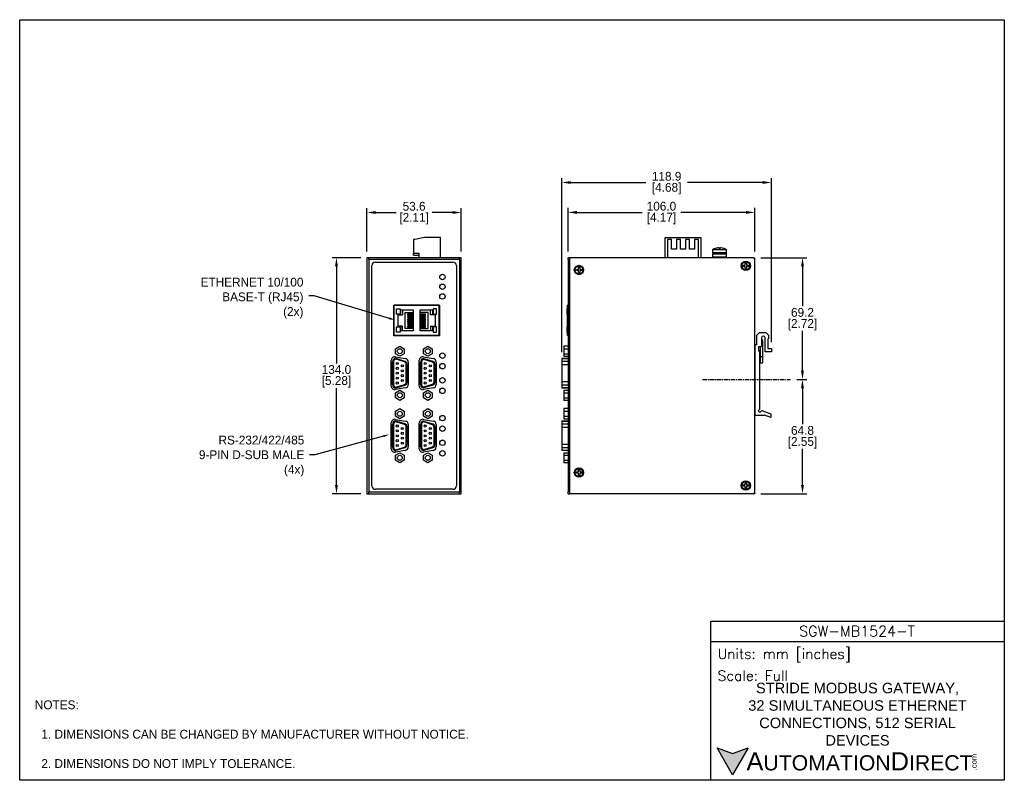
# Model space of a CAD drawing. Header units: inches. Extents: x 0 to 559, y 0 to 432.
import ezdxf
from ezdxf import colors
from ezdxf.entities.mleader import LeaderData, LeaderLine
from ezdxf.math import Vec2, Vec3

# ---------------------------------------------------------------- set-up
doc = ezdxf.new("R2010")
doc.units = ezdxf.units.IN
doc.header["$LTSCALE"] = 10
doc.header["$MEASUREMENT"] = 0
doc.linetypes.add('CENTER', pattern=[0.4, 0.25, -0.05, 0.05, -0.05])
for name, color, linetype in [('CENTER', 40, 'CENTER'), ('DIMENSIONS', 140, 'Continuous'), ('TEXT', 140, 'Continuous')]:
    doc.layers.add(name, color=color, linetype=linetype)
doc.styles.add('ROMANS', font='romans.shx')
doc.styles.add('型式1', font='txt')
doc.dimstyles.get("Standard").update_dxf_attribs({"dimtxt": 5, "dimasz": 5, "dimexe": 2.5, "dimexo": 3.5, "dimgap": 1, "dimtad": 0, "dimtih": 1, "dimtoh": 1, "dimdec": 1, "dimzin": 0, "dimdsep": 46, "dimtxsty": 'Standard', "dimcen": 0, "dimadec": 0, "dimazin": 0, "dimtfac": 1, "dimtdec": 1, "dimtofl": 0, "dimtmove": 0, "dimatfit": 3, "dimfxl": 1, "dimtolj": 1, "dimtzin": 0, "dimarcsym": 0})

# ---------------------------------------------------------------- blocks, each defined once
blk = doc.blocks.new('*D11')
at = {"layer": 'DEFPOINTS', "color": 0, "transparency": 16777216}
for p in [(417.21, 296.7), (444.26, 296.7), (437.55, 227.53)]:
    blk.add_point(p, dxfattribs=at)
at = {"layer": 'DIMENSIONS', "color": 0, "lineweight": -2, "transparency": 16777216}
for p, q in [((420.71, 296.7), (446.76, 296.7)), ((444.26, 291.7), (444.26, 269.11)), ((444.26, 232.53), (444.26, 255.11)), ((441.05, 227.53), (446.76, 227.53))]:
    blk.add_line(p, q, dxfattribs=at)
at = {"layer": 'DIMENSIONS', "color": 0, "transparency": 16777216}
for points in [[(443.43, 291.7), (445.09, 291.7), (444.26, 296.7)], [(443.43, 232.53), (445.09, 232.53), (444.26, 227.53)]]:
    blk.add_solid(points, dxfattribs=at)
at = {"layer": 'DIMENSIONS', "color": 0, "transparency": 16777216, "char_height": 5, "attachment_point": 5}
for s, insert in [('\\A1;69.2', (444.26, 265.61)), ('\\A1;[2.72]', (444.26, 258.61))]:
    blk.add_mtext(s, dxfattribs=dict(at, insert=insert))
blk = doc.blocks.new('*D12')
at = {"layer": 'DEFPOINTS', "color": 0, "transparency": 16777216}
for p in [(437.55, 227.53), (444.26, 227.53), (417.21, 162.7)]:
    blk.add_point(p, dxfattribs=at)
at = {"layer": 'DIMENSIONS', "color": 0, "lineweight": -2, "transparency": 16777216}
for p, q in [((441.05, 227.53), (446.76, 227.53)), ((444.26, 222.53), (444.26, 202.11)), ((444.26, 167.7), (444.26, 188.11)), ((420.71, 162.7), (446.76, 162.7))]:
    blk.add_line(p, q, dxfattribs=at)
at = {"layer": 'DIMENSIONS', "color": 0, "transparency": 16777216}
for points in [[(443.43, 222.53), (445.09, 222.53), (444.26, 227.53)], [(443.43, 167.7), (445.09, 167.7), (444.26, 162.7)]]:
    blk.add_solid(points, dxfattribs=at)
at = {"layer": 'DIMENSIONS', "color": 0, "transparency": 16777216, "char_height": 5, "attachment_point": 5}
for s, insert in [('\\A1;64.8', (444.26, 198.61)), ('\\A1;[2.55]', (444.26, 191.61))]:
    blk.add_mtext(s, dxfattribs=dict(at, insert=insert))
blk = doc.blocks.new('*D13')
at = {"layer": 'DEFPOINTS', "color": 0, "transparency": 16777216}
for p in [(417.21, 322.4), (311.21, 296.7), (417.21, 296.7)]:
    blk.add_point(p, dxfattribs=at)
at = {"layer": 'DIMENSIONS', "color": 0, "lineweight": -2, "transparency": 16777216}
for p, q in [((311.21, 300.2), (311.21, 324.9)), ((417.21, 300.2), (417.21, 324.9)), ((316.21, 322.4), (353.21, 322.4)), ((412.21, 322.4), (375.21, 322.4))]:
    blk.add_line(p, q, dxfattribs=at)
at = {"layer": 'DIMENSIONS', "color": 0, "transparency": 16777216}
for points in [[(316.21, 323.23), (316.21, 321.57), (311.21, 322.4)], [(412.21, 323.23), (412.21, 321.57), (417.21, 322.4)]]:
    blk.add_solid(points, dxfattribs=at)
at = {"layer": 'DIMENSIONS', "color": 0, "transparency": 16777216, "char_height": 5, "attachment_point": 5}
for s, insert in [('\\A1;106.0', (364.21, 325.9)), ('\\A1;[4.17]', (364.21, 318.9))]:
    blk.add_mtext(s, dxfattribs=dict(at, insert=insert))
blk = doc.blocks.new('*D14')
at = {"layer": 'DEFPOINTS', "color": 0, "transparency": 16777216}
for p in [(307.71, 339.37), (426.61, 245.2), (307.71, 239.56)]:
    blk.add_point(p, dxfattribs=at)
at = {"layer": 'DIMENSIONS', "color": 0, "lineweight": -2, "transparency": 16777216}
for p, q in [((307.71, 243.06), (307.71, 341.87)), ((426.61, 248.7), (426.61, 341.87)), ((312.71, 339.37), (355.32, 339.37)), ((421.61, 339.37), (378.99, 339.37))]:
    blk.add_line(p, q, dxfattribs=at)
at = {"layer": 'DIMENSIONS', "color": 0, "transparency": 16777216}
for points in [[(312.71, 340.2), (312.71, 338.54), (307.71, 339.37)], [(421.61, 340.2), (421.61, 338.54), (426.61, 339.37)]]:
    blk.add_solid(points, dxfattribs=at)
at = {"layer": 'DIMENSIONS', "color": 0, "transparency": 16777216, "char_height": 5, "attachment_point": 5}
for s, insert in [('\\A1;118.9', (367.16, 342.87)), ('\\A1;[4.68]', (367.16, 335.87))]:
    blk.add_mtext(s, dxfattribs=dict(at, insert=insert))
blk = doc.blocks.new('*D15')
at = {"layer": 'DEFPOINTS', "color": 0, "transparency": 16777216}
for p in [(197.04, 322.34), (197.04, 296.7), (250.64, 296.7)]:
    blk.add_point(p, dxfattribs=at)
at = {"layer": 'DIMENSIONS', "color": 0, "lineweight": -2, "transparency": 16777216}
for p, q in [((197.04, 300.2), (197.04, 324.84)), ((250.64, 300.2), (250.64, 324.84)), ((202.04, 322.34), (213.67, 322.34)), ((245.64, 322.34), (234, 322.34))]:
    blk.add_line(p, q, dxfattribs=at)
at = {"layer": 'DIMENSIONS', "color": 0, "transparency": 16777216}
for points in [[(202.04, 323.17), (202.04, 321.51), (197.04, 322.34)], [(245.64, 323.17), (245.64, 321.51), (250.64, 322.34)]]:
    blk.add_solid(points, dxfattribs=at)
at = {"layer": 'DIMENSIONS', "color": 0, "transparency": 16777216, "char_height": 5, "attachment_point": 5}
for s, insert in [('\\A1;53.6', (223.84, 325.84)), ('\\A1;[2.11]', (223.84, 318.84))]:
    blk.add_mtext(s, dxfattribs=dict(at, insert=insert))
blk = doc.blocks.new('*D16')
at = {"layer": 'DEFPOINTS', "color": 0, "transparency": 16777216}
for p in [(197.04, 296.7), (179.78, 162.7), (197.04, 162.7)]:
    blk.add_point(p, dxfattribs=at)
at = {"layer": 'DIMENSIONS', "color": 0, "lineweight": -2, "transparency": 16777216}
for p, q in [((193.54, 296.7), (177.28, 296.7)), ((179.78, 291.7), (179.78, 236.7)), ((179.78, 167.7), (179.78, 222.7)), ((193.54, 162.7), (177.28, 162.7))]:
    blk.add_line(p, q, dxfattribs=at)
at = {"layer": 'DIMENSIONS', "color": 0, "transparency": 16777216}
for points in [[(178.94, 291.7), (180.61, 291.7), (179.78, 296.7)], [(178.94, 167.7), (180.61, 167.7), (179.78, 162.7)]]:
    blk.add_solid(points, dxfattribs=at)
at = {"layer": 'DIMENSIONS', "color": 0, "transparency": 16777216, "char_height": 5, "attachment_point": 5}
for s, insert in [('\\A1;134.0', (179.78, 233.2)), ('\\A1;[5.28]', (179.78, 226.2))]:
    blk.add_mtext(s, dxfattribs=dict(at, insert=insert))

msp = doc.modelspace()

# ---------------------------------------------------------------- hatches: boundary and pattern name
at = {"layer": 'TEXT'}
msp.add_hatch(color=256, dxfattribs=at).paths.add_polyline_path([(413.49, 18.42), (404.62, 15.19), (395.75, 18.42), (404.62, 3.05)])

# ---------------------------------------------------------------- linework, layer by layer
for p, q in [((229.74, 308.2), (224.24, 306.93)), ((238.74, 308.2), (229.74, 308.2)), ((238.74, 296.7), (238.74, 308.2)), ((366.29, 296.7), (366.29, 308.2)), ((366.29, 308.2), (386.59, 308.2)), ((386.59, 308.2), (386.59, 296.7)), ((223.44, 306.93), (223.44, 299.23)), ((224.24, 306.93), (223.44, 306.93)), ((369.86, 307.02), (367.69, 307.02)), ((367.69, 307.02), (367.69, 296.7)), ((369.86, 301.55), (369.86, 307.02)), ((374.97, 307.02), (372.8, 307.02)), ((372.8, 307.02), (372.8, 301.55)), ((374.97, 301.55), (374.97, 307.02)), ((380.08, 307.02), (377.91, 307.02)), ((377.91, 307.02), (377.91, 301.55)), ((380.08, 301.55), (380.08, 307.02)), ((385.19, 307.02), (383.02, 307.02)), ((383.02, 307.02), (383.02, 301.55)), ((385.19, 296.7), (385.19, 307.02)), ((395.2, 302.17), (395.19, 302.18)), ((395.2, 302.17), (396.47, 302.44)), ((396.77, 302.44), (396.77, 302.17)), ((396.77, 302.17), (397.65, 302.17)), ((397.65, 302.17), (397.65, 302.44)), ((397.95, 302.44), (399.22, 302.17)), ((399.22, 302.17), (399.22, 302.18)), ((198.14, 296.7), (197.04, 296.7)), ((197.04, 296.7), (197.04, 162.7)), ((249.54, 296.7), (198.14, 296.7)), ((198.14, 295.6), (198.14, 296.7)), ((223.44, 299.23), (226.54, 299.23)), ((223.44, 298.18), (223.44, 299.23)), ((223.44, 298.18), (226.54, 298.18)), ((226.54, 299.23), (226.54, 296.7)), ((250.64, 296.7), (249.54, 296.7)), ((249.54, 295.6), (249.54, 296.7)), ((250.64, 162.7), (250.64, 296.7)), ((312.31, 296.7), (311.21, 296.7)), ((311.21, 295.6), (311.21, 296.7)), ((416.21, 296.7), (312.31, 296.7)), ((312.31, 162.7), (312.31, 296.7)), ((372.8, 301.55), (369.86, 301.55)), ((377.91, 301.55), (374.97, 301.55)), ((383.02, 301.55), (380.08, 301.55)), ((386.79, 297.2), (386.59, 297.2)), ((386.79, 296.7), (386.79, 297.2)), ((393.21, 301.12), (393.21, 299.4)), ((397.21, 301.12), (393.21, 301.12)), ((397.21, 299.4), (393.21, 299.4)), ((393.21, 298.9), (393.21, 297)), ((393.21, 298.9), (401.21, 298.9)), ((401.21, 297), (393.21, 297)), ((395.21, 299.4), (395.21, 299.2)), ((395.21, 296.77), (395.33, 296.7)), ((401.21, 301.12), (397.21, 301.12)), ((401.21, 299.4), (397.21, 299.4)), ((399.08, 296.7), (399.21, 296.77)), ((399.21, 299.2), (399.21, 299.4)), ((400.91, 299.2), (400.91, 299.2)), ((401.21, 299.4), (401.21, 301.12)), ((401.21, 297), (401.21, 298.9)), ((416.21, 296.7), (417.21, 296.7)), ((417.21, 295.7), (417.21, 296.7)), ((249.54, 295.6), (198.14, 295.6)), ((198.14, 295.6), (198.14, 163.8)), ((199.84, 167.2), (199.84, 292.2)), ((201.84, 294.2), (245.84, 294.2)), ((247.84, 292.2), (247.84, 167.2)), ((249.54, 295.6), (249.54, 163.8)), ((311.21, 295.6), (311.21, 163.8)), ((317.12, 291.21), (317.83, 291.21)), ((317.12, 290.05), (317.12, 291.21)), ((317.83, 291.21), (317.83, 290.05)), ((410.67, 292.45), (411.82, 292.45)), ((410.67, 291.75), (410.67, 292.45)), ((411.82, 291.75), (410.67, 291.75)), ((411.82, 293.61), (412.53, 293.61)), ((411.82, 292.45), (411.82, 293.61)), ((411.82, 290.59), (411.82, 291.75)), ((412.53, 290.59), (411.82, 290.59)), ((412.53, 293.61), (412.53, 292.45)), ((412.53, 292.45), (413.68, 292.45)), ((412.53, 291.75), (412.53, 290.59)), ((413.68, 291.75), (412.53, 291.75)), ((413.68, 292.45), (413.68, 291.75)), ((417.21, 163.7), (417.21, 295.7)), ((315.97, 290.05), (317.12, 290.05)), ((315.97, 289.35), (315.97, 290.05)), ((317.12, 289.35), (315.97, 289.35)), ((317.12, 288.19), (317.12, 289.35)), ((317.83, 288.19), (317.12, 288.19)), ((317.83, 290.05), (318.98, 290.05)), ((317.83, 289.35), (317.83, 288.19)), ((318.98, 289.35), (317.83, 289.35)), ((318.98, 290.05), (318.98, 289.35)), ((212.34, 252.3), (212.34, 269.83)), ((212.34, 269.83), (238.24, 269.83)), ((212.54, 252.5), (212.54, 269.69)), ((238.04, 269.69), (212.54, 269.69)), ((238.04, 252.5), (238.04, 269.69)), ((238.24, 269.83), (238.24, 252.3)), ((310.91, 252.5), (310.91, 269.69)), ((311.21, 269.69), (310.91, 269.69)), ((213.94, 264.64), (213.94, 267.64)), ((213.94, 267.64), (215.94, 267.64)), ((215.94, 264.64), (213.94, 264.64)), ((214.84, 264.24), (216.34, 264.24)), ((214.84, 257.89), (214.84, 264.24)), ((215.94, 267.64), (215.94, 264.64)), ((216.34, 267.01), (223.24, 267.01)), ((216.34, 264.24), (216.34, 267.01)), ((216.34, 264.24), (217.34, 264.24)), ((217.34, 267.01), (217.34, 264.24)), ((218.74, 256.56), (218.74, 265.56)), ((218.74, 265.56), (223.24, 265.56)), ((220.24, 264.31), (220.24, 264.81)), ((223.24, 264.81), (220.24, 264.81)), ((223.24, 264.31), (220.24, 264.31)), ((220.24, 263.31), (220.24, 263.81)), ((223.24, 263.81), (220.24, 263.81)), ((223.24, 263.31), (220.24, 263.31)), ((220.24, 262.31), (220.24, 262.81)), ((223.24, 262.81), (220.24, 262.81)), ((223.24, 267.01), (223.24, 255.11)), ((227.34, 267.01), (234.24, 267.01)), ((227.34, 255.11), (227.34, 267.01)), ((231.84, 265.56), (227.34, 265.56)), ((227.34, 264.81), (230.34, 264.81)), ((227.34, 264.31), (230.34, 264.31)), ((227.34, 263.81), (230.34, 263.81)), ((227.34, 263.31), (230.34, 263.31)), ((227.34, 262.81), (230.34, 262.81)), ((230.34, 264.31), (230.34, 264.81)), ((230.34, 263.31), (230.34, 263.81)), ((230.34, 262.31), (230.34, 262.81)), ((231.84, 256.56), (231.84, 265.56)), ((233.24, 264.24), (233.24, 267.01)), ((234.24, 264.24), (233.24, 264.24)), ((234.24, 267.01), (234.24, 264.24)), ((235.74, 264.24), (234.24, 264.24)), ((234.64, 267.64), (234.64, 264.64)), ((236.64, 267.64), (234.64, 267.64)), ((234.64, 264.64), (236.64, 264.64)), ((235.74, 264.24), (235.74, 257.89)), ((236.64, 264.64), (236.64, 267.64)), ((310.71, 264.64), (310.71, 267.64)), ((310.71, 267.64), (310.91, 267.64)), ((310.71, 264.64), (310.91, 264.64)), ((213.94, 254.49), (213.94, 257.49)), ((213.94, 257.49), (215.94, 257.49)), ((216.34, 257.89), (214.84, 257.89)), ((215.94, 257.49), (215.94, 254.49)), ((216.34, 255.11), (216.34, 257.89)), ((217.34, 257.89), (216.34, 257.89)), ((217.34, 255.11), (217.34, 257.89)), ((223.24, 262.31), (220.24, 262.31)), ((220.24, 261.31), (220.24, 261.81)), ((223.24, 261.81), (220.24, 261.81)), ((223.24, 261.31), (220.24, 261.31)), ((220.24, 260.31), (220.24, 260.81)), ((223.24, 260.81), (220.24, 260.81)), ((223.24, 260.31), (220.24, 260.31)), ((220.24, 259.31), (220.24, 259.81)), ((223.24, 259.81), (220.24, 259.81)), ((223.24, 259.31), (220.24, 259.31)), ((220.24, 258.31), (220.24, 258.81)), ((223.24, 258.81), (220.24, 258.81)), ((223.24, 258.31), (220.24, 258.31)), ((220.24, 257.31), (220.24, 257.81)), ((223.24, 257.81), (220.24, 257.81)), ((223.24, 257.31), (220.24, 257.31)), ((227.34, 262.31), (230.34, 262.31)), ((227.34, 261.81), (230.34, 261.81)), ((227.34, 261.31), (230.34, 261.31)), ((227.34, 260.81), (230.34, 260.81)), ((227.34, 260.31), (230.34, 260.31)), ((227.34, 259.81), (230.34, 259.81)), ((227.34, 259.31), (230.34, 259.31)), ((227.34, 258.81), (230.34, 258.81)), ((227.34, 258.31), (230.34, 258.31)), ((227.34, 257.81), (230.34, 257.81)), ((227.34, 257.31), (230.34, 257.31)), ((230.34, 261.31), (230.34, 261.81)), ((230.34, 260.31), (230.34, 260.81)), ((230.34, 259.31), (230.34, 259.81)), ((230.34, 258.31), (230.34, 258.81)), ((230.34, 257.31), (230.34, 257.81)), ((233.24, 257.89), (233.24, 255.11)), ((233.24, 257.89), (234.24, 257.89)), ((234.24, 257.89), (234.24, 255.11)), ((234.24, 257.89), (235.74, 257.89)), ((234.64, 257.49), (234.64, 254.49)), ((236.64, 257.49), (234.64, 257.49)), ((236.64, 254.49), (236.64, 257.49)), ((310.71, 254.49), (310.71, 257.49)), ((310.91, 257.49), (310.71, 257.49)), ((238.24, 252.3), (212.34, 252.3)), ((238.04, 252.5), (212.54, 252.5)), ((215.94, 254.49), (213.94, 254.49)), ((223.24, 255.11), (216.34, 255.11)), ((223.24, 256.56), (218.74, 256.56)), ((227.34, 256.56), (231.84, 256.56)), ((234.24, 255.11), (227.34, 255.11)), ((234.64, 254.49), (236.64, 254.49)), ((310.71, 254.49), (310.91, 254.49)), ((311.21, 252.5), (310.91, 252.5)), ((418.31, 252.7), (419.81, 254.2)), ((418.31, 247.2), (418.31, 252.7)), ((419.81, 254.2), (423.51, 254.2)), ((423.51, 254.2), (425.01, 252.7)), ((425.01, 252.7), (425.01, 250.6)), ((213.2, 245.04), (215.71, 246.49)), ((215.71, 246.49), (218.22, 245.04)), ((229.08, 245.04), (231.59, 246.49)), ((231.59, 246.49), (234.1, 245.04)), ((311.21, 246.49), (308.91, 246.49)), ((308.91, 246.49), (308.91, 245.04)), ((417.31, 247.2), (417.31, 207.2)), ((418.31, 247.2), (417.31, 247.2)), ((419.31, 246.2), (421.01, 246.2)), ((419.31, 246.2), (419.31, 243.7)), ((420.26, 246.2), (420.26, 240.37)), ((421.01, 251.2), (421.01, 246.2)), ((421.76, 248.63), (421.01, 248.63)), ((421.76, 248.63), (421.76, 249.43)), ((421.76, 240.37), (421.76, 248.63)), ((423.01, 243.2), (423.01, 251.2)), ((424.51, 250.6), (425.01, 250.6)), ((424.51, 250.6), (424.51, 245.2)), ((213.2, 242.14), (213.2, 245.04)), ((215.71, 240.69), (213.2, 242.14)), ((213.26, 240.41), (218.86, 239.42)), ((218.22, 242.14), (215.71, 240.69)), ((218.22, 245.04), (218.22, 242.14)), ((229.08, 242.14), (229.08, 245.04)), ((231.59, 240.69), (229.08, 242.14)), ((229.14, 240.41), (234.74, 239.42)), ((234.1, 242.14), (231.59, 240.69)), ((234.1, 245.04), (234.1, 242.14)), ((308.91, 245.04), (311.21, 245.04)), ((308.91, 245.04), (308.91, 242.14)), ((308.91, 242.14), (311.21, 242.14)), ((308.91, 242.14), (308.91, 240.69)), ((308.91, 240.69), (311.21, 240.69)), ((419.81, 243.7), (419.31, 243.7)), ((419.81, 243.7), (419.81, 210.42)), ((420.26, 240.37), (420.26, 237.62)), ((421.01, 240.37), (420.26, 240.37)), ((421.76, 240.37), (421.01, 240.37)), ((421.76, 237.62), (421.76, 240.37)), ((426.61, 243.2), (423.01, 243.2)), ((424.51, 245.2), (426.61, 245.2)), ((426.61, 245.2), (426.61, 243.2)), ((210.91, 223.76), (210.91, 238.44)), ((211.56, 224.64), (211.56, 237.56)), ((212.07, 237.56), (212.07, 224.64)), ((218.31, 237.52), (213.48, 239.05)), ((213.56, 239.56), (218.46, 238)), ((219.35, 226.1), (219.35, 236.1)), ((219.86, 236.1), (219.86, 226.1)), ((220.51, 237.45), (220.51, 224.75)), ((226.79, 223.76), (226.79, 238.44)), ((227.44, 224.77), (227.44, 237.43)), ((227.95, 237.43), (227.95, 224.77)), ((234.19, 237.39), (229.36, 238.92)), ((229.44, 239.43), (234.34, 237.88)), ((235.23, 226.23), (235.23, 235.97)), ((235.74, 235.97), (235.74, 226.23)), ((236.39, 237.45), (236.39, 224.75)), ((307.71, 239.56), (311.21, 239.56)), ((307.71, 239.56), (307.71, 239.43)), ((307.71, 239.43), (311.21, 239.43)), ((307.71, 239.43), (307.71, 237.88)), ((307.71, 237.88), (307.71, 235.97)), ((307.71, 237.88), (311.21, 237.88)), ((307.71, 235.97), (307.71, 226.23)), ((307.71, 235.97), (311.21, 235.97)), ((417.31, 237.7), (417.21, 237.7)), ((417.21, 234.7), (417.31, 234.7)), ((213.48, 223.15), (218.31, 224.68)), ((218.46, 224.2), (213.56, 222.64)), ((229.36, 223.28), (234.19, 224.81)), ((234.34, 224.32), (229.44, 222.77)), ((307.71, 226.23), (307.71, 224.32)), ((311.21, 226.23), (307.71, 226.23)), ((307.71, 224.32), (307.71, 222.77)), ((311.21, 224.32), (307.71, 224.32)), ((213.2, 220.05), (215.71, 221.5)), ((213.2, 217.15), (213.2, 220.05)), ((218.86, 222.78), (213.26, 221.79)), ((215.71, 221.5), (218.22, 220.05)), ((218.22, 220.05), (218.22, 217.15)), ((229.08, 220.05), (231.59, 221.5)), ((229.08, 217.15), (229.08, 220.05)), ((234.74, 222.78), (229.14, 221.79)), ((231.59, 221.5), (234.1, 220.05)), ((234.1, 220.05), (234.1, 217.15)), ((307.71, 222.77), (307.71, 222.64)), ((311.21, 222.77), (307.71, 222.77)), ((311.21, 222.64), (307.71, 222.64)), ((308.91, 221.5), (311.21, 221.5)), ((308.91, 221.5), (308.91, 220.05)), ((308.91, 220.05), (311.21, 220.05)), ((308.91, 220.05), (308.91, 217.15)), ((215.71, 215.7), (213.2, 217.15)), ((218.22, 217.15), (215.71, 215.7)), ((231.59, 215.7), (229.08, 217.15)), ((234.1, 217.15), (231.59, 215.7)), ((308.91, 217.15), (308.91, 215.7)), ((308.91, 217.15), (311.21, 217.15)), ((311.21, 215.7), (308.91, 215.7)), ((417.31, 217.7), (417.21, 217.7)), ((417.21, 214.7), (417.31, 214.7)), ((213.2, 209.54), (215.71, 210.99)), ((213.2, 206.64), (213.2, 209.54)), ((215.71, 210.99), (218.22, 209.54)), ((218.22, 209.54), (218.22, 206.64)), ((229.08, 209.54), (231.59, 210.99)), ((229.08, 206.64), (229.08, 209.54)), ((231.59, 210.99), (234.1, 209.54)), ((234.1, 209.54), (234.1, 206.64)), ((311.21, 210.99), (308.91, 210.99)), ((308.91, 210.99), (308.91, 209.54)), ((308.91, 209.54), (311.21, 209.54)), ((308.91, 209.54), (308.91, 206.64)), ((417.31, 207.2), (422.62, 207.2)), ((419.19, 209.8), (419.81, 210.42)), ((420.14, 208.85), (419.19, 209.8)), ((421.21, 209.92), (420.14, 208.85)), ((421.21, 209.92), (426.31, 208.13)), ((426.31, 205.9), (422.62, 207.2)), ((426.31, 208.13), (426.31, 205.9)), ((210.91, 188.26), (210.91, 202.94)), ((211.56, 189.14), (211.56, 202.06)), ((212.07, 202.06), (212.07, 189.14)), ((215.71, 205.19), (213.2, 206.64)), ((213.26, 204.91), (218.86, 203.92)), ((218.31, 202.02), (213.48, 203.55)), ((213.56, 204.06), (218.46, 202.5)), ((218.22, 206.64), (215.71, 205.19)), ((220.51, 201.95), (220.51, 189.25)), ((226.79, 188.26), (226.79, 202.94)), ((227.44, 189.27), (227.44, 201.93)), ((227.95, 201.93), (227.95, 189.27)), ((231.59, 205.19), (229.08, 206.64)), ((229.14, 204.91), (234.74, 203.92)), ((234.19, 201.89), (229.36, 203.42)), ((229.44, 203.93), (234.34, 202.38)), ((234.1, 206.64), (231.59, 205.19)), ((236.39, 201.95), (236.39, 189.25)), ((307.71, 204.06), (311.21, 204.06)), ((307.71, 204.06), (307.71, 203.93)), ((307.71, 203.93), (311.21, 203.93)), ((307.71, 203.93), (307.71, 202.38)), ((307.71, 202.38), (307.71, 200.47)), ((307.71, 202.38), (311.21, 202.38)), ((308.91, 206.64), (311.21, 206.64)), ((308.91, 206.64), (308.91, 205.19)), ((308.91, 205.19), (311.21, 205.19)), ((219.35, 190.6), (219.35, 200.6)), ((219.86, 200.6), (219.86, 190.6)), ((235.23, 190.73), (235.23, 200.47)), ((235.74, 200.47), (235.74, 190.73)), ((307.71, 200.47), (307.71, 190.73)), ((307.71, 200.47), (311.21, 200.47)), ((307.71, 190.73), (307.71, 188.82)), ((311.21, 190.73), (307.71, 190.73)), ((213.2, 184.55), (215.71, 186)), ((213.2, 181.65), (213.2, 184.55)), ((218.86, 187.28), (213.26, 186.29)), ((213.48, 187.65), (218.31, 189.18)), ((218.46, 188.7), (213.56, 187.14)), ((215.71, 186), (218.22, 184.55)), ((218.22, 184.55), (218.22, 181.65)), ((229.08, 184.55), (231.59, 186)), ((229.08, 181.65), (229.08, 184.55)), ((234.74, 187.28), (229.14, 186.29)), ((229.36, 187.78), (234.19, 189.31)), ((234.34, 188.82), (229.44, 187.27)), ((231.59, 186), (234.1, 184.55)), ((234.1, 184.55), (234.1, 181.65)), ((307.71, 188.82), (307.71, 187.27)), ((311.21, 188.82), (307.71, 188.82)), ((307.71, 187.27), (307.71, 187.14)), ((311.21, 187.27), (307.71, 187.27)), ((311.21, 187.14), (307.71, 187.14)), ((308.91, 186), (311.21, 186)), ((308.91, 186), (308.91, 184.55)), ((308.91, 184.55), (311.21, 184.55)), ((308.91, 184.55), (308.91, 181.65)), ((215.71, 180.2), (213.2, 181.65)), ((218.22, 181.65), (215.71, 180.2)), ((231.59, 180.2), (229.08, 181.65)), ((234.1, 181.65), (231.59, 180.2)), ((308.91, 181.65), (308.91, 180.2)), ((308.91, 181.65), (311.21, 181.65)), ((311.21, 180.2), (308.91, 180.2)), ((315.97, 175.05), (317.12, 175.05)), ((315.97, 174.35), (315.97, 175.05)), ((317.12, 174.35), (315.97, 174.35)), ((317.12, 176.21), (317.83, 176.21)), ((317.12, 175.05), (317.12, 176.21)), ((317.12, 173.19), (317.12, 174.35)), ((317.83, 176.21), (317.83, 175.05)), ((317.83, 175.05), (318.98, 175.05)), ((317.83, 174.35), (317.83, 173.19)), ((318.98, 174.35), (317.83, 174.35)), ((318.98, 175.05), (318.98, 174.35)), ((317.83, 173.19), (317.12, 173.19)), ((410.67, 167.65), (411.82, 167.65)), ((410.67, 166.95), (410.67, 167.65)), ((411.82, 168.81), (412.53, 168.81)), ((411.82, 167.65), (411.82, 168.81)), ((412.53, 168.81), (412.53, 167.65)), ((412.53, 167.65), (413.68, 167.65)), ((413.68, 167.65), (413.68, 166.95)), ((197.04, 162.7), (198.14, 162.7)), ((198.14, 163.8), (249.54, 163.8)), ((198.14, 162.7), (198.14, 163.8)), ((198.14, 162.7), (249.54, 162.7)), ((245.84, 165.2), (201.84, 165.2)), ((249.54, 162.7), (249.54, 163.8)), ((249.54, 162.7), (250.64, 162.7)), ((311.21, 162.7), (311.21, 163.8)), ((311.21, 162.7), (312.31, 162.7)), ((416.21, 162.7), (312.31, 162.7)), ((411.82, 166.95), (410.67, 166.95)), ((411.82, 165.79), (411.82, 166.95)), ((412.53, 165.79), (411.82, 165.79)), ((412.53, 166.95), (412.53, 165.79)), ((413.68, 166.95), (412.53, 166.95)), ((417.21, 162.7), (416.21, 162.7)), ((417.21, 162.7), (417.21, 163.7))]:
    msp.add_line(p, q)
for centre, radius in [((317.41, 289.7), 2.65), ((317.41, 289.7), 2.25), ((412.11, 292.1), 2.65), ((412.11, 292.1), 2.25), ((239.94, 285.7), 1.55), ((239.94, 280.2), 1.55), ((239.94, 274.7), 1.55), ((215.71, 243.59), 1.4), ((231.59, 243.59), 1.4), ((239.94, 241.1), 1.55), ((214.29, 236.64), 0.595), ((217.13, 235.25), 0.595), ((230.17, 236.64), 0.595), ((233.01, 235.25), 0.595), ((239.94, 235.1), 1.55), ((214.29, 233.87), 0.595), ((214.29, 231.1), 0.595), ((217.13, 232.48), 0.595), ((217.13, 229.71), 0.595), ((230.17, 233.87), 0.595), ((230.17, 231.1), 0.595), ((233.01, 232.48), 0.595), ((233.01, 229.71), 0.595), ((214.29, 228.33), 0.595), ((214.29, 225.56), 0.595), ((217.13, 226.94), 0.595), ((230.17, 228.33), 0.595), ((230.17, 225.56), 0.595), ((233.01, 226.94), 0.595), ((239.94, 227.1), 1.55), ((215.71, 218.6), 1.4), ((231.59, 218.6), 1.4), ((239.94, 221.1), 1.55), ((215.71, 208.09), 1.4), ((231.59, 208.09), 1.4), ((239.94, 205.6), 1.55), ((214.29, 201.14), 0.595), ((230.17, 201.14), 0.595), ((214.29, 198.37), 0.595), ((214.29, 195.6), 0.595), ((217.13, 199.75), 0.595), ((217.13, 196.98), 0.595), ((230.17, 198.37), 0.595), ((230.17, 195.6), 0.595), ((233.01, 199.75), 0.595), ((233.01, 196.98), 0.595), ((239.94, 199.6), 1.55), ((214.29, 192.83), 0.595), ((214.29, 190.06), 0.595), ((217.13, 194.21), 0.595), ((217.13, 191.44), 0.595), ((230.17, 192.83), 0.595), ((230.17, 190.06), 0.595), ((233.01, 194.21), 0.595), ((233.01, 191.44), 0.595), ((239.94, 191.6), 1.55), ((215.71, 183.1), 1.4), ((231.59, 183.1), 1.4), ((239.94, 185.6), 1.55), ((317.41, 174.7), 2.65), ((317.41, 174.7), 2.25), ((412.11, 167.3), 2.65), ((412.11, 167.3), 2.25)]:
    msp.add_circle(centre, radius)
for centre, radius, start, end in [((397.21, 296), 6.5, 108.0481, 127.9799), ((397.21, 296), 6.5, 52.0201, 71.9278), ((393.51, 298.9), 0.3, 90, 180), ((393.51, 297), 0.3, 180, 270), ((400.91, 298.9), 0.3, 0, 90), ((400.91, 297), 0.3, 270, 0), ((416.21, 295.7), 1, 0, 90), ((201.84, 292.2), 2, 90, 180), ((245.84, 292.2), 2, 0, 90), ((422.01, 251.2), 1, 0, 180), ((421.01, 249.43), 0.75, 0, 90), ((212.91, 238.44), 2, 80, 180), ((228.79, 238.44), 2, 80, 180), ((213.56, 237.56), 2, 90, 180), ((213.56, 237.56), 1.49, 92.8068, 180), ((217.86, 236.1), 1.49, 0, 72.3874), ((217.86, 236.1), 2, 0, 72.3874), ((218.51, 237.45), 2, 0, 80), ((229.44, 237.43), 2, 90, 180), ((229.44, 237.43), 1.49, 92.8068, 180), ((233.74, 235.97), 1.49, 0, 72.3874), ((233.74, 235.97), 2, 0, 72.3874), ((234.39, 237.45), 2, 0, 80), ((421.01, 237.62), 0.75, 180, 0), ((212.91, 223.76), 2, 180, 280), ((213.56, 224.64), 2, 180, 270), ((213.56, 224.64), 1.49, 180, 267.1932), ((217.86, 226.1), 1.49, 287.6126, 0), ((217.86, 226.1), 2, 287.6126, 0), ((218.51, 224.75), 2, 280, 0), ((228.79, 223.76), 2, 180, 280), ((229.44, 224.77), 2, 180, 270), ((229.44, 224.77), 1.49, 180, 267.1932), ((233.74, 226.23), 1.49, 287.6126, 0), ((233.74, 226.23), 2, 287.6126, 0), ((234.39, 224.75), 2, 280, 0), ((212.91, 202.94), 2, 80, 180), ((213.56, 202.06), 2, 90, 180), ((213.56, 202.06), 1.49, 92.8068, 180), ((217.86, 200.6), 1.49, 0, 72.3874), ((217.86, 200.6), 2, 0, 72.3874), ((218.51, 201.95), 2, 0, 80), ((228.79, 202.94), 2, 80, 180), ((229.44, 201.93), 2, 90, 180), ((229.44, 201.93), 1.49, 92.8068, 180), ((233.74, 200.47), 1.49, 0, 72.3874), ((233.74, 200.47), 2, 0, 72.3874), ((234.39, 201.95), 2, 0, 80), ((217.86, 190.6), 1.49, 287.6126, 0), ((217.86, 190.6), 2, 287.6126, 0), ((233.74, 190.73), 1.49, 287.6126, 0), ((233.74, 190.73), 2, 287.6126, 0), ((212.91, 188.26), 2, 180, 280), ((213.56, 189.14), 2, 180, 270), ((213.56, 189.14), 1.49, 180, 267.1932), ((218.51, 189.25), 2, 280, 0), ((228.79, 188.26), 2, 180, 280), ((229.44, 189.27), 2, 180, 270), ((229.44, 189.27), 1.49, 180, 267.1932), ((234.39, 189.25), 2, 280, 0), ((201.84, 167.2), 2, 180, 270), ((245.84, 167.2), 2, 270, 0), ((416.21, 163.7), 1, 270, 0)]:
    msp.add_arc(centre, radius, start, end)
for points, knots in [([(396.47, 302.44), (396.5, 302.45), (396.57, 302.45), (396.66, 302.46), (396.73, 302.46), (396.76, 302.45), (396.77, 302.45), (396.77, 302.44)], [0, 0, 0, 0, 0.213611, 0.427295, 0.63946, 0.850959, 1, 1, 1, 1]), ([(397.65, 302.44), (397.65, 302.45), (397.66, 302.45), (397.71, 302.46), (397.78, 302.46), (397.87, 302.45), (397.92, 302.45), (397.95, 302.44)], [0, 0, 0, 0, 0.213613, 0.427297, 0.639461, 0.85096, 1, 1, 1, 1]), ([(393.51, 299.2), (393.56, 299.2), (393.63, 299.2), (394.09, 299.2), (394.57, 299.2), (395.16, 299.2), (396.02, 299.2), (397.2, 299.2), (398.38, 299.2), (399.24, 299.2), (399.83, 299.2), (400.31, 299.2), (400.78, 299.2), (400.86, 299.2), (400.91, 299.2)], [0, 0, 0, 0, 0.119744, 0.18419, 0.25, 0.31581, 0.380256, 0.5, 0.619744, 0.68419, 0.75, 0.81581, 0.880256, 1, 1, 1, 1]), ([(417.21, 296.7), (417.2, 296.58), (417.19, 296.43), (417.05, 296.28), (417.02, 296.25)], [0, 0, 0, 0, 0.777399, 1, 1, 1, 1]), ([(417.02, 163.16), (417.05, 163.13), (417.19, 162.98), (417.2, 162.83), (417.21, 162.7)], [0, 0, 0, 0, 0.1623031, 1, 1, 1, 1])]:
    msp.add_open_spline(points, degree=3, knots=knots)
at = {"layer": 'CENTER'}
msp.add_line((387.55, 227.53), (437.55, 227.53), dxfattribs=at)
at = {"layer": 'DEFPOINTS'}
msp.add_lwpolyline([(558.8, 0), (0, 0), (0, 431.8), (558.8, 431.8)], close=True, dxfattribs=at)
at = {"layer": 'TEXT'}
msp.add_line((392.18, 78.85), (558.8, 78.85), dxfattribs=at)
for points in [[(392.18, 0), (392.18, 90.33), (558.8, 90.33), (558.8, 0)], [(413.49, 18.42), (404.62, 3.05), (395.75, 18.42), (404.62, 15.19)]]:
    msp.add_lwpolyline(points, close=True, dxfattribs=at)

# ---------------------------------------------------------------- texts
at = {"layer": 'DIMENSIONS', "char_height": 3.5}
for insert, attachment_point in [((98.61, 112.42), 6), ((130.2, 112.22), 4)]:
    msp.add_mtext('\\A1;', dxfattribs=dict(at, insert=insert, attachment_point=attachment_point))
at = {"layer": 'TEXT'}
for s, insert, char_height, width, attachment_point, style in [('SGW-MB1524-T', (475.23, 84.67), 5.9396, 111.8034, 5, 'ROMANS'), (' Units: mm [inches]', (392.18, 70.86), 5.7425, 166.6158, 4, 'ROMANS'), (' Scale: Full', (392.18, 59.38), 5.7425, 166.6158, 4, 'ROMANS'), ('{\\fArial|b0|i0|c0|p34;     \\H1.2x;A\\H0.8333x;UTOMATION\\H1.2x;D\\H0.8333x;IRECT}', (395.75, 10.73), 8.6137, 145.913, 4, '型式1')]:
    msp.add_mtext(s, dxfattribs=dict(at, insert=insert, char_height=char_height, width=width, attachment_point=attachment_point, style=style))
at = {"layer": 'TEXT', "insert": (475.49, 37.49), "char_height": 5.93959, "width": 125.5103, "attachment_point": 5}
msp.add_mtext('{\\fArial|b0|i0|c0|p34;STRIDE MODBUS GATEWAY, 32 SIMULTANEOUS ETHERNET CONNECTIONS, 512 SERIAL DEVICES}', dxfattribs=at)
at = {"layer": 'TEXT', "insert": (8.61, 45.36), "char_height": 5, "attachment_point": 1}
msp.add_mtext_dynamic_manual_height_columns('NOTES:\\P\\P  1. DIMENSIONS CAN BE CHANGED BY MANUFACTURER WITHOUT NOTICE.\\P\\P  2. DIMENSIONS DO NOT IMPLY TOLERANCE.', width=363.4473, gutter_width=25, heights=[0], dxfattribs=at)
at = {"layer": 'TEXT', "insert": (540.01, 5.68), "char_height": 3.1009, "width": 9.1891, "attachment_point": 1, "rotation": 90, "style": '型式1'}
msp.add_mtext('{\\fArial|b0|i0|c0|p34;.com}', dxfattribs=at)

# ---------------------------------------------------------------- dimensions: what is measured, and where the dimension line sits
at = {"layer": 'DIMENSIONS'}
for base, p1, p2, picture, middle in [((307.71, 339.37), (426.61, 245.2), (307.71, 239.56), '*D14', (367.16, 339.37)), ((197.04, 322.34), (250.64, 296.7), (197.04, 296.7), '*D15', (223.84, 322.34)), ((417.21, 322.4), (311.21, 296.7), (417.21, 296.7), '*D13', (364.21, 322.4))]:
    dim = msp.add_linear_dim(base=base, p1=p1, p2=p2, dimstyle='Standard', override={"dimpost": '\\X'}, dxfattribs=at)
    dim.commit()
    dim.dimension.update_dxf_attribs({"geometry": picture, "text_midpoint": middle})
for base, p1, p2, picture, middle in [((179.78, 162.7), (197.04, 296.7), (197.04, 162.7), '*D16', (179.78, 229.7)), ((444.26, 296.7), (437.55, 227.53), (417.21, 296.7), '*D11', (444.26, 262.11)), ((444.26, 227.53), (417.21, 162.7), (437.55, 227.53), '*D12', (444.26, 195.11))]:
    dim = msp.add_linear_dim(base=base, p1=p1, p2=p2, angle=90, dimstyle='Standard', override={"dimpost": '\\X'}, dxfattribs=at)
    dim.commit()
    dim.dimension.update_dxf_attribs({"geometry": picture, "text_midpoint": middle})

# ---------------------------------------------------------------- leaders
at = {"layer": 'TEXT'}
ml = msp.add_multileader_mtext('Standard', dxfattribs=at)
ml.set_content('\\A1;{\\H1.4286x;ETHERNET 10/100\\PBASE-T (RJ45)\\P(2x\\H0.99998x;)}', color=256)
ml.set_leader_properties()
ml.build(insert=Vec2(0, 0))
ml.multileader.update_dxf_attribs({"text_left_attachment_type": 2, "text_right_attachment_type": 2, "dogleg_length": 3, "arrow_head_size": 3.5})
ctx = ml.context
ctx.base_point, ctx.char_height, ctx.arrow_head_size, ctx.landing_gap_size, ctx.plane_origin = Vec3(90.53, 274.98), 3.5, 3.5, 3, Vec3(202.68, 261.24)
ctx.left_attachment, ctx.right_attachment, ctx.text_align_type = 2, 2, 2
notes = []
notes.append((ctx, [(0, (1, 1, 0), (167.03, 274.98), (-1, 0), 3, [(0, [(213.17, 261.24)], 0, [])])]))
ctx.mtext.insert, ctx.mtext.alignment, ctx.mtext.flow_direction = Vec3(161.03, 285.31), 3, 5
ml = msp.add_multileader_mtext('Standard', dxfattribs=at)
ml.set_content('RS-232/422/485\\P9-PIN D-SUB MALE\\P(4x)', color=256)
ml.set_leader_properties()
ml.build(insert=Vec2(0, 0))
ml.multileader.update_dxf_attribs({"text_left_attachment_type": 2, "text_right_attachment_type": 2, "dogleg_length": 3, "arrow_head_size": 3.5})
ctx = ml.context
ctx.base_point, ctx.char_height, ctx.arrow_head_size, ctx.landing_gap_size, ctx.plane_origin = Vec3(81.87, 184.82), 5, 3.5, 3, Vec3(200.11, 196.33)
ctx.left_attachment, ctx.right_attachment, ctx.text_align_type = 2, 2, 2
notes.append((ctx, [(0, (1, 1, 0), (167.53, 184.82), (-1, 0), 3, [(0, [(209.81, 196.33)], 0, [])])]))
ctx.mtext.insert, ctx.mtext.alignment, ctx.mtext.flow_direction = Vec3(161.53, 195.66), 3, 5
for ctx, leaders in notes:
    for number, flags, end, landing, length, lines in leaders:
        leader = LeaderData()
        leader.index, (leader.has_last_leader_line, leader.has_dogleg_vector, leader.attachment_direction) = number, flags
        leader.last_leader_point, leader.dogleg_vector, leader.dogleg_length = Vec3(end), Vec3(landing), length
        for number, points, colour, breaks in lines:
            line = LeaderLine()
            line.index, line.vertices, line.color, line.breaks = number, Vec3.list(points), colors.encode_raw_color(colour), breaks
            leader.lines.append(line)
        ctx.leaders.append(leader)

doc.saveas('drawing.dxf')
